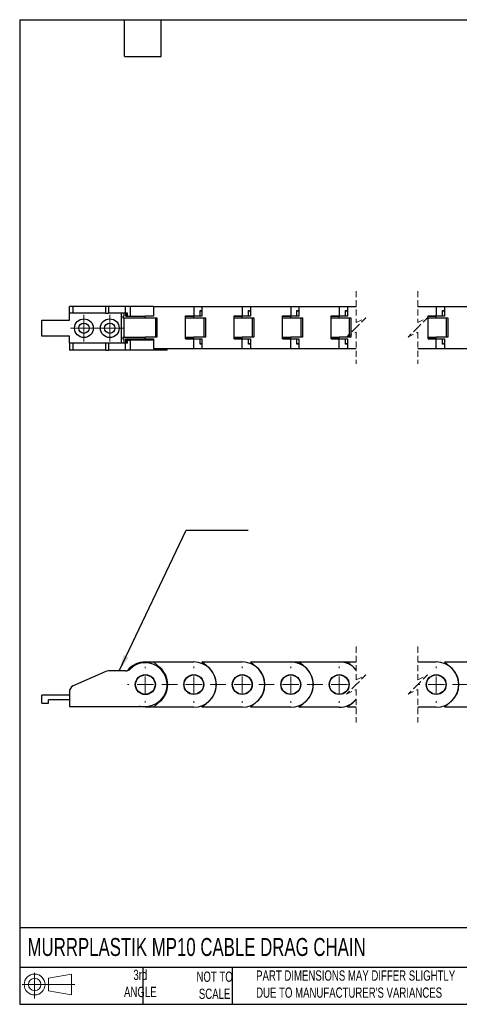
# Model space of a CAD drawing. Header units: millimetres. Extents: x 10 to 410, y 10 to 314.
# Tile 1 of 7: x 10 to 146, y 10 to 314. Entities that reach past the tile are written whole.
import ezdxf

# ---------------------------------------------------------------- set-up
doc = ezdxf.new("R2010")
doc.units = ezdxf.units.MM
doc.header["$LTSCALE"] = 1.5
doc.linetypes.add('CENTERX2', pattern=[20.32, 12.7, -2.54, 2.54, -2.54])
doc.linetypes.add('HIDDEN', pattern=[1.905, 1.27, -0.635])
doc.layers.add('TEXT', color=140, linetype='Continuous', lineweight=25)
doc.styles.add('SLDTEXTSTYLE0', font='TXT', dxfattribs={"width": 0.7})
doc.dimstyles.new('SLDDIMSTYLE3', dxfattribs={"dimtxt": 0.18, "dimasz": 4.953, "dimexe": 0, "dimexo": 0.0625, "dimgap": 0, "dimtad": 0, "dimtih": 1, "dimtoh": 1, "dimdec": 0, "dimrnd": 1e-09, "dimzin": 0, "dimdsep": 46, "dimtxsty": 'Standard', "dimsah": 1, "dimcen": 0.09, "dimadec": 0, "dimazin": 0, "dimtfac": 4.953, "dimtdec": 0, "dimtofl": 0, "dimtmove": 0, "dimatfit": 3, "dimfxl": 0, "dimfrac": 2, "dimtolj": 1, "dimtzin": 0, "dimarcsym": 0})

# ---------------------------------------------------------------- blocks, each defined once
blk = doc.blocks.new('Block11')
at = {"color": 7, "linetype": 'Continuous', "lineweight": 18}
for p, q in [((3.88, 7.97), (3.88, 0)), ((8.22, 6.25), (15.26, 7.55)), ((8.22, 2.39), (8.22, 6.25)), ((15.26, 7.55), (15.26, 1.1)), ((0, 4.32), (16.31, 4.32)), ((8.22, 2.39), (15.26, 1.1))]:
    blk.add_line(p, q, dxfattribs=at)
for radius in [3.23, 1.93]:
    blk.add_circle((3.88, 4.32), radius, dxfattribs=at)
blk = doc.blocks.new('Block12')
at = {"color": 7, "linetype": 'Continuous'}
blk.add_blockref('Block11', (0, 0), dxfattribs=at)
blk = doc.blocks.new('SW_CENTERMARKSYMBOL_2')
at = {"color": 0, "linetype": 'Continuous', "lineweight": 18}
for p, q in [((-60, 5.08), (-60, 5.54)), ((-45, 5.08), (-45, 5.54)), ((-30, 5.08), (-30, 5.54)), ((-15, 5.08), (-15, 5.54)), ((0, 5.08), (0, 5.54)), ((30.01, 5.08), (30.01, 5.54)), ((45.01, 5.08), (45.01, 5.54)), ((60.01, 5.08), (60.01, 5.54)), ((75.01, 5.08), (75.01, 5.54)), ((90.01, 5.08), (90.01, 5.54)), ((105.01, 5.08), (105.01, 5.54)), ((120.01, 5.08), (120.01, 5.54)), ((135.01, 5.08), (135.01, 5.54)), ((-65.08, 0), (-65.54, 0)), ((-60, 0), (-62.54, 0)), ((-60, 0), (-60, 2.54)), ((-60, 0), (-60, -2.54)), ((-60, 0), (-57.46, 0)), ((-45, 0), (-47.54, 0)), ((-45, 0), (-45, 2.54)), ((-45, 0), (-45, -2.54)), ((-45, 0), (-42.46, 0)), ((-30, 0), (-32.54, 0)), ((-30, 0), (-30, 2.54)), ((-30, 0), (-30, -2.54)), ((-30, 0), (-27.46, 0)), ((-15, 0), (-17.54, 0)), ((-15, 0), (-15, 2.54)), ((-15, 0), (-15, -2.54)), ((-15, 0), (-12.46, 0)), ((0, 0), (-2.54, 0)), ((0, 0), (0, 2.54)), ((0, 0), (0, -2.54)), ((0, 0), (2.54, 0)), ((30.01, 0), (27.47, 0)), ((30.01, 0), (30.01, 2.54)), ((30.01, 0), (30.01, -2.54)), ((30.01, 0), (32.55, 0)), ((45.01, 0), (42.47, 0)), ((45.01, 0), (45.01, 2.54)), ((45.01, 0), (45.01, -2.54)), ((45.01, 0), (47.55, 0)), ((60.01, 0), (57.47, 0)), ((60.01, 0), (60.01, 2.54)), ((60.01, 0), (60.01, -2.54)), ((60.01, 0), (62.55, 0)), ((75.01, 0), (72.47, 0)), ((75.01, 0), (75.01, 2.54)), ((75.01, 0), (75.01, -2.54)), ((75.01, 0), (77.55, 0)), ((90.01, 0), (87.47, 0)), ((90.01, 0), (90.01, 2.54)), ((90.01, 0), (90.01, -2.54)), ((90.01, 0), (92.55, 0)), ((105.01, 0), (102.47, 0)), ((105.01, 0), (105.01, 2.54)), ((105.01, 0), (105.01, -2.54)), ((105.01, 0), (107.55, 0)), ((120.01, 0), (117.47, 0)), ((120.01, 0), (120.01, 2.54)), ((120.01, 0), (120.01, -2.54)), ((120.01, 0), (122.55, 0)), ((135.01, 0), (132.47, 0)), ((135.01, 0), (135.01, 2.54)), ((135.01, 0), (135.01, -2.54)), ((135.01, 0), (137.55, 0)), ((140.09, 0), (140.55, 0)), ((-60, -5.08), (-60, -5.54)), ((-45, -5.08), (-45, -5.54)), ((-30, -5.08), (-30, -5.54)), ((-15, -5.08), (-15, -5.54)), ((0, -5.08), (0, -5.54)), ((30.01, -5.08), (30.01, -5.54)), ((45.01, -5.08), (45.01, -5.54)), ((60.01, -5.08), (60.01, -5.54)), ((75.01, -5.08), (75.01, -5.54)), ((90.01, -5.08), (90.01, -5.54)), ((105.01, -5.08), (105.01, -5.54)), ((120.01, -5.08), (120.01, -5.54)), ((135.01, -5.08), (135.01, -5.54))]:
    blk.add_line(p, q, dxfattribs=at)
at = {"color": 0, "linetype": 'CENTERX2', "lineweight": 18}
for p, q in [((-54.92, 0), (-50.08, 0)), ((-39.92, 0), (-35.08, 0)), ((-24.92, 0), (-20.08, 0)), ((-9.92, 0), (-5.08, 0)), ((5.08, 0), (5.25, 0)), ((24.3, 0), (24.93, 0)), ((35.09, 0), (39.93, 0)), ((50.09, 0), (54.93, 0)), ((65.09, 0), (69.93, 0)), ((80.09, 0), (84.93, 0)), ((95.09, 0), (99.93, 0)), ((110.09, 0), (114.93, 0)), ((125.09, 0), (129.93, 0))]:
    blk.add_line(p, q, dxfattribs=at)
blk = doc.blocks.new('SW_CENTERMARKSYMBOL_3')
at = {"color": 0, "linetype": 'Continuous', "lineweight": 18}
for p, q in [((-45, 5.08), (-45, 5.61)), ((-30, 5.08), (-30, 5.61)), ((-15, 5.08), (-15, 5.61)), ((0, 5.08), (0, 5.61)), ((30.01, 5.08), (30.01, 5.61)), ((45.01, 5.08), (45.01, 5.61)), ((60.01, 5.08), (60.01, 5.61)), ((75.01, 5.08), (75.01, 5.61)), ((90.01, 5.08), (90.01, 5.61)), ((105.01, 5.08), (105.01, 5.61)), ((120.01, 5.08), (120.01, 5.61)), ((135.01, 5.08), (135.01, 5.61)), ((150.01, 5.08), (150.01, 5.61)), ((-50.08, 0), (-50.61, 0)), ((-45, 0), (-47.54, 0)), ((-45, 0), (-45, 2.54)), ((-45, 0), (-45, -2.54)), ((-45, 0), (-42.46, 0)), ((-30, 0), (-32.54, 0)), ((-30, 0), (-30, 2.54)), ((-30, 0), (-30, -2.54)), ((-30, 0), (-27.46, 0)), ((-15, 0), (-17.54, 0)), ((-15, 0), (-15, 2.54)), ((-15, 0), (-15, -2.54)), ((-15, 0), (-12.46, 0)), ((0, 0), (-2.54, 0)), ((0, 0), (0, 2.54)), ((0, 0), (0, -2.54)), ((0, 0), (2.54, 0)), ((30.01, 0), (27.47, 0)), ((30.01, 0), (30.01, 2.54)), ((30.01, 0), (30.01, -2.54)), ((30.01, 0), (32.55, 0)), ((45.01, 0), (42.47, 0)), ((45.01, 0), (45.01, 2.54)), ((45.01, 0), (45.01, -2.54)), ((45.01, 0), (47.55, 0)), ((60.01, 0), (57.47, 0)), ((60.01, 0), (60.01, 2.54)), ((60.01, 0), (60.01, -2.54)), ((60.01, 0), (62.55, 0)), ((75.01, 0), (72.47, 0)), ((75.01, 0), (75.01, 2.54)), ((75.01, 0), (75.01, -2.54)), ((75.01, 0), (77.55, 0)), ((90.01, 0), (87.47, 0)), ((90.01, 0), (90.01, 2.54)), ((90.01, 0), (90.01, -2.54)), ((90.01, 0), (92.55, 0)), ((105.01, 0), (102.47, 0)), ((105.01, 0), (105.01, 2.54)), ((105.01, 0), (105.01, -2.54)), ((105.01, 0), (107.55, 0)), ((120.01, 0), (117.47, 0)), ((120.01, 0), (120.01, 2.54)), ((120.01, 0), (120.01, -2.54)), ((120.01, 0), (122.55, 0)), ((135.01, 0), (132.47, 0)), ((135.01, 0), (135.01, 2.54)), ((135.01, 0), (135.01, -2.54)), ((135.01, 0), (137.55, 0)), ((150.01, 0), (147.47, 0)), ((150.01, 0), (150.01, 2.54)), ((150.01, 0), (150.01, -2.54)), ((150.01, 0), (152.55, 0)), ((155.09, 0), (155.63, 0)), ((-45, -5.08), (-45, -5.61)), ((-30, -5.08), (-30, -5.61)), ((-15, -5.08), (-15, -5.61)), ((0, -5.08), (0, -5.61)), ((30.01, -5.08), (30.01, -5.61)), ((45.01, -5.08), (45.01, -5.61)), ((60.01, -5.08), (60.01, -5.61)), ((75.01, -5.08), (75.01, -5.61)), ((90.01, -5.08), (90.01, -5.61)), ((105.01, -5.08), (105.01, -5.61)), ((120.01, -5.08), (120.01, -5.61)), ((135.01, -5.08), (135.01, -5.61)), ((150.01, -5.08), (150.01, -5.61))]:
    blk.add_line(p, q, dxfattribs=at)
at = {"color": 0, "linetype": 'CENTERX2', "lineweight": 18}
for p, q in [((-39.92, 0), (-35.08, 0)), ((-24.92, 0), (-20.08, 0)), ((-9.92, 0), (-5.08, 0)), ((5.08, 0), (5.25, 0)), ((24.3, 0), (24.93, 0)), ((35.09, 0), (39.93, 0)), ((50.09, 0), (54.93, 0)), ((65.09, 0), (69.93, 0)), ((80.09, 0), (84.93, 0)), ((95.09, 0), (99.93, 0)), ((110.09, 0), (114.93, 0)), ((125.09, 0), (129.93, 0)), ((140.09, 0), (144.93, 0))]:
    blk.add_line(p, q, dxfattribs=at)
blk = doc.blocks.new('SW_CENTERMARKSYMBOL_6')
at = {"color": 0, "linetype": 'Continuous', "lineweight": 18}
for p, q in [((0, 2.54), (0, 4.14)), ((-2.54, 0), (-4.14, 0)), ((0, 0), (-2.54, 0)), ((0, 0), (0, 2.54)), ((0, 0), (0, -2.54)), ((0, 0), (2.54, 0)), ((2.54, 0), (4.14, 0)), ((0, -2.54), (0, -4.14))]:
    blk.add_line(p, q, dxfattribs=at)
blk = doc.blocks.new('SW_CENTERMARKSYMBOL_7')
at = {"color": 0, "linetype": 'Continuous', "lineweight": 18}
for p, q in [((0, 2.54), (0, 4.14)), ((-2.54, 0), (-4.14, 0)), ((0, 0), (-2.54, 0)), ((0, 0), (0, 2.54)), ((0, 0), (0, -2.54)), ((0, 0), (2.54, 0)), ((2.54, 0), (4.14, 0)), ((0, -2.54), (0, -4.14))]:
    blk.add_line(p, q, dxfattribs=at)

msp = doc.modelspace()

# ---------------------------------------------------------------- linework, layer by layer
at = {"color": 7, "linetype": 'HIDDEN', "lineweight": 18}
for p, q in [((113.637, 230.335), (113.637, 220.572)), ((132.687, 230.335), (132.687, 220.572)), ((113.637, 220.572), (116.637, 222.072)), ((116.637, 222.072), (113.637, 219.072)), ((132.687, 220.572), (135.687, 222.072)), ((135.687, 222.072), (132.687, 219.072)), ((113.637, 219.072), (110.637, 216.072)), ((110.637, 216.072), (113.637, 217.572)), ((113.637, 217.572), (113.637, 207.81)), ((132.687, 219.072), (129.687, 216.072)), ((129.687, 216.072), (132.687, 217.572)), ((132.687, 217.572), (132.687, 207.81)), ((113.637, 120.257), (113.637, 109.995)), ((132.687, 120.257), (132.687, 109.995)), ((113.637, 109.995), (116.637, 111.495)), ((116.637, 111.495), (113.637, 108.495)), ((132.687, 109.995), (135.687, 111.495)), ((135.687, 111.495), (132.687, 108.495)), ((113.637, 108.495), (110.637, 105.495)), ((110.637, 105.495), (113.637, 106.995)), ((113.637, 106.995), (113.637, 96.732)), ((132.687, 108.495), (129.687, 105.495)), ((129.687, 105.495), (132.687, 106.995)), ((132.687, 106.995), (132.687, 96.732))]:
    msp.add_line(p, q, dxfattribs=at)
for p, q in [((24.892, 223.472), (24.892, 225.572)), ((26.078, 225.572), (24.892, 225.572)), ((26.078, 223.472), (26.078, 225.572)), ((36.185, 225.572), (26.078, 225.572)), ((36.185, 223.472), (36.185, 225.572)), ((36.999, 225.572), (36.185, 225.572)), ((36.999, 225.572), (36.999, 223.472)), ((42.268, 225.572), (36.999, 225.572)), ((42.268, 223.472), (42.268, 225.572)), ((43.668, 225.572), (42.268, 225.572)), ((50.915, 225.572), (43.668, 225.572)), ((43.668, 225.572), (43.668, 222.572)), ((50.915, 225.572), (50.915, 222.572)), ((50.915, 225.572), (63.392, 225.572)), ((63.392, 225.572), (63.392, 222.622)), ((63.392, 225.572), (65.915, 225.572)), ((65.915, 225.572), (65.915, 222.572)), ((65.915, 225.572), (78.392, 225.572)), ((78.392, 225.572), (78.392, 222.622)), ((78.392, 225.572), (80.915, 225.572)), ((80.915, 225.572), (80.915, 222.572)), ((80.915, 225.572), (93.392, 225.572)), ((93.392, 225.572), (93.392, 222.622)), ((93.392, 225.572), (95.915, 225.572)), ((95.915, 225.572), (95.915, 222.572)), ((95.915, 225.572), (108.392, 225.572)), ((108.392, 225.572), (108.392, 222.622)), ((108.392, 225.572), (110.915, 225.572)), ((110.915, 225.572), (110.915, 222.572)), ((110.915, 225.572), (113.637, 225.572)), ((132.687, 225.572), (138.405, 225.572)), ((138.405, 225.572), (138.405, 222.622)), ((138.405, 225.572), (140.929, 225.572)), ((140.929, 225.572), (140.929, 222.572)), ((140.929, 225.572), (153.405, 225.572)), ((26.078, 223.472), (24.892, 223.472)), ((24.892, 221.322), (24.892, 223.472)), ((36.185, 223.472), (26.078, 223.472)), ((36.185, 223.472), (36.999, 223.472)), ((42.268, 223.472), (36.999, 223.472)), ((40.892, 223.472), (40.892, 214.172)), ((41.392, 222.572), (41.392, 222.072)), ((41.392, 222.572), (41.736, 222.572)), ((41.736, 223.472), (41.736, 222.572)), ((42.913, 223.472), (42.268, 223.472)), ((42.359, 223.472), (42.359, 222.572)), ((42.359, 222.572), (42.913, 222.572)), ((42.388, 222.572), (42.388, 223.472)), ((42.388, 222.572), (48.392, 222.572)), ((42.913, 222.572), (42.913, 223.472)), ((48.392, 222.072), (48.392, 222.572)), ((50.915, 222.572), (48.392, 222.572)), ((60.869, 222.622), (63.392, 222.622)), ((60.869, 215.522), (60.869, 222.622)), ((60.869, 222.572), (63.392, 222.572)), ((63.392, 222.622), (65.321, 222.622)), ((63.392, 222.072), (63.392, 222.572)), ((65.915, 222.572), (63.392, 222.572)), ((65.321, 224.272), (65.915, 224.272)), ((65.321, 222.622), (65.321, 224.272)), ((65.321, 224.172), (65.915, 224.172)), ((75.869, 222.622), (78.392, 222.622)), ((75.869, 215.522), (75.869, 222.622)), ((75.869, 222.572), (78.392, 222.572)), ((78.392, 222.622), (80.321, 222.622)), ((78.392, 222.072), (78.392, 222.572)), ((80.915, 222.572), (78.392, 222.572)), ((80.321, 224.272), (80.915, 224.272)), ((80.321, 222.622), (80.321, 224.272)), ((80.321, 224.172), (80.915, 224.172)), ((90.869, 222.622), (93.392, 222.622)), ((90.869, 215.522), (90.869, 222.622)), ((90.869, 222.572), (93.392, 222.572)), ((93.392, 222.622), (95.321, 222.622)), ((93.392, 222.072), (93.392, 222.572)), ((95.915, 222.572), (93.392, 222.572)), ((95.321, 224.272), (95.915, 224.272)), ((95.321, 222.622), (95.321, 224.272)), ((95.321, 224.172), (95.915, 224.172)), ((105.869, 222.622), (108.392, 222.622)), ((105.869, 215.522), (105.869, 222.622)), ((105.869, 222.572), (108.392, 222.572)), ((108.392, 222.622), (110.321, 222.622)), ((108.392, 222.072), (108.392, 222.572)), ((110.915, 222.572), (108.392, 222.572)), ((110.321, 224.272), (110.915, 224.272)), ((110.321, 222.622), (110.321, 224.272)), ((110.321, 224.172), (110.915, 224.172)), ((135.882, 222.622), (138.405, 222.622)), ((135.882, 215.522), (135.882, 222.622)), ((135.882, 222.572), (138.405, 222.572)), ((138.405, 222.622), (140.335, 222.622)), ((138.405, 222.072), (138.405, 222.572)), ((140.929, 222.572), (138.405, 222.572)), ((140.335, 224.272), (140.929, 224.272)), ((140.335, 222.622), (140.335, 224.272)), ((140.335, 224.172), (140.929, 224.172)), ((16.392, 216.322), (16.392, 221.322)), ((16.392, 221.322), (24.892, 221.322)), ((41.392, 222.072), (48.392, 222.072)), ((41.892, 216.072), (41.892, 222.072)), ((48.392, 222.072), (51.992, 222.072)), ((51.492, 222.072), (51.492, 216.072)), ((51.992, 222.072), (51.992, 216.072)), ((60.869, 222.072), (63.392, 222.072)), ((63.392, 222.072), (66.992, 222.072)), ((66.492, 222.072), (66.492, 216.072)), ((66.992, 222.072), (66.992, 216.072)), ((75.869, 222.072), (78.392, 222.072)), ((78.392, 222.072), (81.992, 222.072)), ((81.492, 222.072), (81.492, 216.072)), ((81.992, 222.072), (81.992, 216.072)), ((90.869, 222.072), (93.392, 222.072)), ((93.392, 222.072), (96.992, 222.072)), ((96.492, 222.072), (96.492, 216.072)), ((96.992, 222.072), (96.992, 216.072)), ((105.869, 222.072), (108.392, 222.072)), ((108.392, 222.072), (111.992, 222.072)), ((111.492, 222.072), (111.492, 216.072)), ((111.992, 222.072), (111.992, 216.072)), ((135.882, 222.072), (138.405, 222.072)), ((138.405, 222.072), (142.005, 222.072)), ((141.505, 222.072), (141.505, 216.072)), ((142.005, 222.072), (142.005, 216.072)), ((24.892, 216.322), (16.392, 216.322)), ((24.892, 214.172), (24.892, 216.322)), ((24.892, 214.172), (24.892, 212.072)), ((26.078, 214.172), (24.892, 214.172)), ((26.078, 212.072), (26.078, 214.172)), ((36.185, 214.172), (26.078, 214.172)), ((36.185, 212.072), (36.185, 214.172)), ((36.999, 214.172), (36.185, 214.172)), ((36.999, 214.172), (36.999, 212.072)), ((42.268, 214.172), (36.999, 214.172)), ((41.392, 216.072), (41.392, 215.572)), ((41.392, 216.072), (48.392, 216.072)), ((41.392, 215.572), (41.736, 215.572)), ((41.736, 215.572), (41.736, 214.172)), ((42.268, 212.072), (42.268, 214.172)), ((42.913, 214.172), (42.268, 214.172)), ((42.359, 215.072), (42.359, 214.172)), ((42.359, 215.072), (42.913, 215.072)), ((42.388, 214.172), (42.388, 215.572)), ((42.388, 215.572), (48.392, 215.572)), ((42.913, 214.172), (42.913, 215.072)), ((42.913, 215.072), (43.668, 215.072)), ((43.668, 215.072), (43.668, 212.072)), ((50.915, 215.072), (43.668, 215.072)), ((51.992, 216.072), (48.392, 216.072)), ((48.392, 215.572), (48.392, 216.072)), ((48.392, 215.572), (50.915, 215.572)), ((50.915, 215.572), (50.915, 212.572)), ((60.869, 216.072), (63.392, 216.072)), ((60.869, 215.572), (63.392, 215.572)), ((63.392, 215.522), (60.869, 215.522)), ((66.992, 216.072), (63.392, 216.072)), ((63.392, 215.572), (63.392, 216.072)), ((63.392, 215.572), (65.915, 215.572)), ((63.392, 212.572), (63.392, 215.522)), ((63.392, 215.522), (65.321, 215.522)), ((65.321, 213.872), (65.321, 215.522)), ((65.915, 213.972), (65.321, 213.972)), ((65.915, 213.872), (65.321, 213.872)), ((65.915, 215.572), (65.915, 212.572)), ((75.869, 216.072), (78.392, 216.072)), ((75.869, 215.572), (78.392, 215.572)), ((78.392, 215.522), (75.869, 215.522)), ((81.992, 216.072), (78.392, 216.072)), ((78.392, 215.572), (78.392, 216.072)), ((78.392, 215.572), (80.915, 215.572)), ((78.392, 212.572), (78.392, 215.522)), ((78.392, 215.522), (80.321, 215.522)), ((80.321, 213.872), (80.321, 215.522)), ((80.915, 213.972), (80.321, 213.972)), ((80.915, 213.872), (80.321, 213.872)), ((80.915, 215.572), (80.915, 212.572)), ((90.869, 216.072), (93.392, 216.072)), ((90.869, 215.572), (93.392, 215.572)), ((93.392, 215.522), (90.869, 215.522)), ((96.992, 216.072), (93.392, 216.072)), ((93.392, 215.572), (93.392, 216.072)), ((93.392, 215.572), (95.915, 215.572)), ((93.392, 212.572), (93.392, 215.522)), ((93.392, 215.522), (95.321, 215.522)), ((95.321, 213.872), (95.321, 215.522)), ((95.915, 213.972), (95.321, 213.972)), ((95.915, 213.872), (95.321, 213.872)), ((95.915, 215.572), (95.915, 212.572)), ((105.869, 216.072), (108.392, 216.072)), ((105.869, 215.572), (108.392, 215.572)), ((108.392, 215.522), (105.869, 215.522)), ((111.992, 216.072), (108.392, 216.072)), ((108.392, 215.572), (108.392, 216.072)), ((108.392, 215.572), (110.915, 215.572)), ((108.392, 212.572), (108.392, 215.522)), ((108.392, 215.522), (110.321, 215.522)), ((110.321, 213.872), (110.321, 215.522)), ((110.915, 213.972), (110.321, 213.972)), ((110.915, 213.872), (110.321, 213.872)), ((110.915, 215.572), (110.915, 212.572)), ((135.882, 216.072), (138.405, 216.072)), ((135.882, 215.572), (138.405, 215.572)), ((138.405, 215.522), (135.882, 215.522)), ((142.005, 216.072), (138.405, 216.072)), ((138.405, 215.572), (138.405, 216.072)), ((138.405, 215.572), (140.929, 215.572)), ((138.405, 212.572), (138.405, 215.522)), ((138.405, 215.522), (140.335, 215.522)), ((140.335, 213.872), (140.335, 215.522)), ((140.929, 213.972), (140.335, 213.972)), ((140.929, 213.872), (140.335, 213.872)), ((140.929, 215.572), (140.929, 212.572)), ((26.078, 212.072), (24.892, 212.072)), ((36.185, 212.072), (26.078, 212.072)), ((36.185, 212.072), (36.999, 212.072)), ((42.268, 212.072), (36.999, 212.072)), ((43.668, 212.072), (42.268, 212.072)), ((55.142, 212.072), (43.668, 212.072)), ((50.915, 212.572), (63.392, 212.572)), ((55.142, 212.072), (55.142, 212.572)), ((63.392, 212.572), (65.915, 212.572)), ((65.915, 212.572), (78.392, 212.572)), ((78.392, 212.572), (80.915, 212.572)), ((80.915, 212.572), (93.392, 212.572)), ((93.392, 212.572), (95.915, 212.572)), ((95.915, 212.572), (108.392, 212.572)), ((108.392, 212.572), (110.915, 212.572)), ((110.915, 212.572), (113.637, 212.572)), ((132.687, 212.572), (138.405, 212.572)), ((138.405, 212.572), (140.929, 212.572)), ((140.929, 212.572), (153.405, 212.572)), ((48.392, 115.495), (50.915, 115.495)), ((52.928, 113.76), (50.915, 115.495)), ((50.915, 115.495), (63.392, 115.495)), ((67.928, 113.76), (65.915, 115.495)), ((65.915, 115.495), (78.392, 115.495)), ((82.928, 113.76), (80.915, 115.495)), ((80.915, 115.495), (93.392, 115.495)), ((93.392, 115.495), (95.915, 115.495)), ((97.928, 113.76), (95.915, 115.495)), ((95.915, 115.495), (108.392, 115.495)), ((108.392, 115.495), (110.915, 115.495)), ((112.928, 113.76), (110.915, 115.495)), ((110.915, 115.495), (113.637, 115.495)), ((113.637, 113.002), (112.928, 113.76)), ((132.687, 115.495), (138.405, 115.495)), ((142.942, 113.76), (140.929, 115.495)), ((140.929, 115.495), (153.405, 115.495)), ((36.185, 112.572), (26.078, 108.072)), ((42.268, 112.745), (36.999, 112.745)), ((54.337, 112.095), (54.102, 112.095)), ((16.392, 102.745), (16.392, 105.245)), ((24.892, 105.245), (16.392, 105.245)), ((18.392, 102.745), (18.392, 103.745)), ((24.892, 103.745), (18.392, 103.745)), ((24.892, 106.245), (24.892, 101.745)), ((54.337, 104.895), (54.102, 104.895)), ((112.928, 103.23), (113.637, 103.987)), ((16.392, 102.745), (18.392, 102.745)), ((24.892, 101.745), (48.392, 101.745)), ((50.915, 101.495), (48.392, 101.495)), ((50.915, 101.495), (52.928, 103.23)), ((63.392, 101.495), (50.915, 101.495)), ((65.915, 101.495), (67.928, 103.23)), ((78.392, 101.495), (65.915, 101.495)), ((80.915, 101.495), (82.928, 103.23)), ((93.392, 101.495), (80.915, 101.495)), ((95.915, 101.495), (97.928, 103.23)), ((108.392, 101.495), (95.915, 101.495)), ((110.915, 101.495), (112.928, 103.23)), ((113.637, 101.495), (110.915, 101.495)), ((138.405, 101.495), (132.687, 101.495)), ((140.929, 101.495), (142.942, 103.23)), ((153.405, 101.495), (140.929, 101.495))]:
    msp.add_line(p, q)
at = {"flags": 128}
msp.add_lwpolyline([(48.392, 101.495), (46.757, 101.688), (46.538, 101.745)], dxfattribs=at)
for centre, radius in [((29.392, 218.822), 2.9), ((29.392, 218.822), 1.6), ((37.392, 218.822), 2.9), ((37.392, 218.822), 1.6), ((48.392, 108.495), 3.1), ((48.392, 108.495), 3), ((63.392, 108.495), 3.075), ((63.392, 108.495), 3), ((78.392, 108.495), 3.075), ((78.392, 108.495), 3), ((93.392, 108.495), 3.075), ((93.392, 108.495), 3), ((108.392, 108.495), 3.075), ((108.392, 108.495), 3), ((138.405, 108.495), 3.075), ((138.405, 108.495), 3)]:
    msp.add_circle(centre, radius)
for centre, radius, start, end in [((42.268, 114.745), 2, 270.00048, 314.41478), ((48.392, 108.495), 7, 90.00004, 141.50834), ((48.392, 108.495), 6.75, 269.99996, 134.4153), ((48.392, 108.495), 6.95, 310.75004, 49.24996), ((63.392, 108.495), 7, 270.00001, 89.99999), ((63.392, 108.495), 6.95, 310.75004, 49.24996), ((78.392, 108.495), 7, 270.00001, 89.99999), ((78.392, 108.495), 6.95, 310.75004, 49.24996), ((93.392, 108.495), 7, 270.00001, 89.99999), ((93.392, 108.495), 6.95, 310.75004, 49.24996), ((108.43, 108.66), 6.835, 40.36474, 90.31676), ((138.405, 108.495), 7, 270.00001, 89.99999), ((138.405, 108.495), 6.95, 310.75004, 49.24996), ((36.999, 110.745), 2, 89.99989, 113.99983), ((26.892, 106.245), 2, 114.00002, 180.00028), ((108.43, 108.329), 6.835, 269.68326, 319.63528)]:
    msp.add_arc(centre, radius, start, end)
at = {"layer": 'TEXT'}
for p, q in [((9.525, 314.325), (409.575, 314.325)), ((9.525, 314.325), (9.525, 9.525)), ((41.91, 302.895), (41.91, 314.325)), ((53.34, 302.895), (53.34, 314.325)), ((41.91, 302.895), (53.34, 302.895)), ((409.575, 33.189), (9.525, 33.189)), ((409.575, 20.955), (9.525, 20.955)), ((47.625, 20.955), (47.625, 9.525)), ((75.317, 20.955), (75.317, 9.525)), ((9.525, 9.525), (409.575, 9.525))]:
    msp.add_line(p, q, dxfattribs=at)

# ---------------------------------------------------------------- block references
at = {"color": 7, "linetype": 'Continuous', "lineweight": 0}
for name, p in [('SW_CENTERMARKSYMBOL_6', (29.392, 218.822)), ('SW_CENTERMARKSYMBOL_7', (37.392, 218.822)), ('SW_CENTERMARKSYMBOL_2', (108.392, 108.495)), ('SW_CENTERMARKSYMBOL_3', (108.392, 108.495))]:
    msp.add_blockref(name, p, dxfattribs=at)
at = {"layer": 'TEXT'}
msp.add_blockref('Block12', (10.257, 11.331), dxfattribs=at)

# ---------------------------------------------------------------- texts
at = {"layer": 'TEXT', "style": 'SLDTEXTSTYLE0'}
for s, insert, char_height, attachment_point in [('MURRPLASTIK MP10 CABLE DRAG CHAIN', (11.949, 30.048), 5.55625, 1), ('3rd^JANGLE', (46.849, 20.229), 3.175, 2), ('NOT TO^JSCALE', (69.834, 19.659), 3.175, 2), ("PART DIMENSIONS MAY DIFFER SLIGHTLY ^JDUE TO MANUFACTURER'S VARIANCES", (82.679, 20.02), 3.175, 1)]:
    msp.add_mtext(s, dxfattribs=dict(at, insert=insert, char_height=char_height, attachment_point=attachment_point))

# ---------------------------------------------------------------- leaders
at = {"layer": 'TEXT'}
msp.add_leader([(40.329, 112.745), (61.029, 156.332), (80.267, 156.332)], dimstyle='SLDDIMSTYLE3', dxfattribs=at)

doc.saveas('drawing.dxf')
